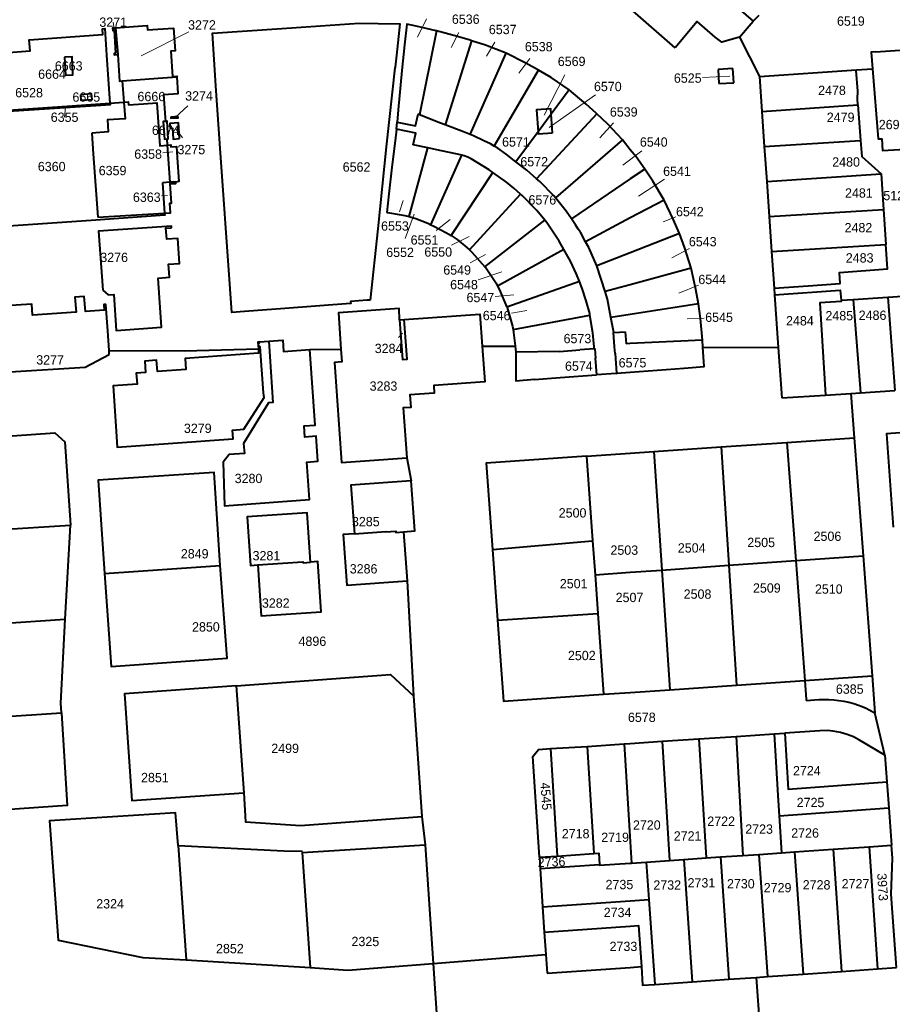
# Model space of a CAD drawing. Extents: x 99476 to 102828, y 406437 to 407931.
# Tile 5 of 48: x 99836 to 100070, y 406606 to 406870. Entities that reach past the tile are written whole.
import ezdxf
from ezdxf.enums import TextEntityAlignment as Align

# ---------------------------------------------------------------- set-up
doc = ezdxf.new("R2010")
doc.units = 0
doc.header["$MEASUREMENT"] = 0
for name, color, linetype, lineweight in [('BK_aanpijling', 10, 'Continuous', 0), ('BK_perceelnr', 10, 'Continuous', 13), ('BK_perceelnummer onder hoek', 10, 'Continuous', 13), ('BK_perceelsgrens', 10, 'Continuous', 40)]:
    doc.layers.add(name, color=color, linetype=linetype, lineweight=lineweight)
doc.styles.add('Style-WORKING', font='WORKING.shx')

msp = doc.modelspace()

# ---------------------------------------------------------------- linework, layer by layer
at = {"layer": 'BK_aanpijling', "linetype": 'Continuous', "lineweight": 0}
for p, q in [((99945.334049, 406870.622589), (99942.935, 406865.695)), ((99861.255, 406869.733), (99861.745, 406866.085)), ((99881.51215, 406867.177819), (99868.785, 406860.665)), ((99954.007849, 406866.977269), (99951.925, 406862.935)), ((99963.658824, 406864.356326), (99961.375, 406860.625)), ((99973.04123, 406859.94715), (99970.125, 406856.015)), ((99982.433282, 406855.647401), (99976.865, 406844.755)), ((100019.40448, 406854.899776), (100026.675, 406855.205)), ((99990.685661, 406850.200214), (99978.195, 406841.525)), ((99848.218, 406844.234), (99848.455, 406846.975)), ((99881.320835, 406847.271956), (99877.875, 406844.145)), ((99879.809407, 406838.74676), (99878.025, 406841.105)), ((99995.505858, 406842.724724), (99991.785, 406838.735)), ((99874.607347, 406834.696527), (99877.295, 406834.935)), ((100003.098046, 406835.184938), (99998.005, 406831.365)), ((100009.156417, 406827.585658), (100002.155, 406823.075)), ((99874.250265, 406823.126017), (99875.865, 406823.265)), ((99938.055943, 406818.86698), (99939.025, 406821.915)), ((99939.614659, 406811.745587), (99942.015, 406818.235)), ((100012.245454, 406817.477148), (100008.835, 406816.155)), ((99947.905621, 406813.816347), (99951.695, 406816.845)), ((99952.045278, 406809.883717), (99956.765, 406812.245)), ((99957.045894, 406805.172671), (99961.135, 406807.405)), ((100015.892679, 406808.993448), (100011.135, 406806.485)), ((99959.164979, 406800.629878), (99965.515, 406802.795)), ((100018.265541, 406799.20225), (100012.985, 406797.035)), ((99963.746194, 406796.190091), (99968.745, 406796.575)), ((99968.077547, 406791.719516), (99972.195, 406792.425)), ((100019.814761, 406790.368387), (100015.285, 406790.125)), ((99937.821341, 406785.199842), (99938.835, 406786.325))]:
    msp.add_line(p, q, dxfattribs=at)
at = {"layer": 'BK_perceelsgrens', "linetype": 'Continuous', "lineweight": 40}
for p, q in [((100012.031, 406862.882), (100000, 406873.394)), ((100029.317, 406865.671), (100032.956, 406870.031)), ((100032.956, 406870.031), (100034.611, 406871.629)), ((99861.891, 406868.212), (99862.46, 406861.05)), ((99947.955, 406867.365), (99943.479, 406844.89)), ((99957.424, 406864.738), (99950.31, 406842.212)), ((100029.317, 406865.671), (100034.632, 406855.122)), ((100065.82, 406861.787), (100072.403, 406862.252)), ((99956.993, 406839.615), (99966.655, 406861.44)), ((99963.504, 406836.509), (99975.34, 406856.88)), ((100027.538, 406857.328), (100023.532, 406857.071)), ((100023.532, 406857.071), (100023.769, 406853.24)), ((100027.783, 406853.473), (100027.538, 406857.328)), ((100034.632, 406855.122), (100060.687, 406856.921)), ((100060.687, 406856.921), (100064.981, 406857.25)), ((100034.632, 406855.122), (100035.28, 406845.762)), ((99863.692, 406853.998), (99864.101, 406848.305)), ((99983.607, 406851.55), (99978.759, 406845.02)), ((100023.769, 406853.24), (100027.783, 406853.473)), ((99860.366, 406848.04), (99864.101, 406848.305)), ((100035.28, 406845.762), (100061.076, 406847.545)), ((100061.076, 406847.545), (100061.785, 406837.963)), ((99991, 406845.166), (99974.854, 406827.735)), ((99978.759, 406845.02), (99975.253, 406840.298)), ((99979.12, 406840.05), (99978.759, 406845.02)), ((100035.28, 406845.762), (100035.93, 406836.398)), ((99937.226, 406841.052), (99937.41, 406842.942)), ((99875.846, 406836.768), (99875.728, 406838.412)), ((99975.253, 406840.298), (99969.311, 406832.296)), ((99876.563, 406826.803), (99875.846, 406836.768)), ((99940.661, 406817.567), (99945.632, 406836.003)), ((99945.632, 406836.003), (99941.778, 406836.823)), ((99948.105, 406835.477), (99945.632, 406836.003)), ((99997.857, 406838.152), (99979.926, 406822.63)), ((100000, 406835.524), (99997.857, 406838.152)), ((100035.93, 406836.398), (100061.785, 406837.963)), ((100035.93, 406836.398), (100036.585, 406826.954)), ((99946.478, 406815.399), (99954.799, 406834.026)), ((99951.896, 406812.471), (99963.13, 406829.421)), ((100003.878, 406830.347), (100000, 406827.709)), ((100036.585, 406826.954), (100067.326, 406829.034)), ((100067.326, 406829.034), (100067.956, 406819.467)), ((99874.447, 406826.677), (99875.03, 406818.501)), ((99877.313, 406826.863), (99876.563, 406826.803)), ((99877.313, 406826.863), (99878.516, 406826.96)), ((99878.037, 406826.871), (99877.823, 406826.854)), ((100000, 406827.709), (99984.21, 406816.97)), ((100036.585, 406826.954), (100037.233, 406817.608)), ((99935.214, 406823.681), (99934.691, 406818.677)), ((99956.849, 406808.641), (99970.532, 406823.64)), ((100009.048, 406822.018), (100000, 406817.208)), ((99857.11, 406817.46), (99875.03, 406818.501)), ((100000, 406817.208), (99988.009, 406810.834)), ((100037.233, 406817.608), (100067.956, 406819.467)), ((100037.233, 406817.608), (100037.885, 406808.22)), ((100067.956, 406819.467), (100068.574, 406810.077)), ((99961.004, 406804.101), (99977.05, 406816.638)), ((100013.151, 406813.041), (100000, 406807.865)), ((100037.885, 406808.22), (100068.574, 406810.077)), ((99982.203, 406808.802), (99964.401, 406798.925)), ((100000, 406807.865), (99991.026, 406804.333)), ((100037.885, 406808.22), (100038.566, 406798.401)), ((99993.207, 406797.453), (99991.026, 406804.333)), ((100016.361, 406803.789), (100000, 406799.312)), ((99986.349, 406800.203), (99966.882, 406793.281)), ((100000, 406799.312), (99993.207, 406797.453)), ((100038.566, 406798.401), (100038.69, 406796.616)), ((100038.69, 406796.616), (100039.673, 406782.472)), ((100069.122, 406795.996), (100072.998, 406796.259)), ((100018.264, 406794.145), (100000, 406791.328)), ((100056.556, 406795.145), (100059.757, 406795.362)), ((100059.757, 406795.362), (100069.122, 406795.996)), ((100059.757, 406795.362), (100061.744, 406770.304)), ((100069.122, 406795.996), (100070.994, 406770.898)), ((99968.549, 406787.324), (99989.167, 406791.124)), ((100000, 406791.328), (99994.782, 406790.523)), ((99938.11, 406789.858), (99939.35, 406789.94)), ((99995.552, 406786.468), (99994.782, 406790.523)), ((99995.552, 406786.468), (99998.637, 406786.712)), ((99998.637, 406786.712), (99998.891, 406783.494)), ((99900.476, 406783.949), (99902.982, 406784.129)), ((100000, 406783.544), (99998.891, 406783.494)), ((100019.38, 406784.422), (100000, 406783.544)), ((100019.49, 406782.562), (100019.38, 406784.422)), ((99860.2, 406780.62), (99860.14, 406781.68)), ((99914.04, 406781.92), (99922.294, 406782.019)), ((99960.236, 406782.828), (99969.143, 406782.788)), ((99969.143, 406782.788), (99969.276, 406781.193)), ((99980.994, 406781.437), (99969.276, 406781.193)), ((99980.994, 406781.437), (99986.454, 406781.88)), ((99990.339, 406782.135), (99986.454, 406781.88)), ((99990.339, 406782.135), (99990.287, 406782.693)), ((100019.49, 406782.562), (100039.673, 406782.472)), ((100039.673, 406782.472), (100040.61, 406768.95)), ((99996.199, 406775.543), (99990.932, 406775.152)), ((99996.199, 406775.543), (99996.372, 406775.554)), ((99996.372, 406775.554), (100000, 406775.825)), ((100040.61, 406768.95), (100052.374, 406769.703)), ((100052.374, 406769.703), (100059.198, 406770.143)), ((100059.198, 406770.143), (100061.744, 406770.304)), ((100059.198, 406770.143), (100060.096, 406758.221)), ((100061.744, 406770.304), (100070.994, 406770.898)), ((100024.416, 406755.804), (100041.999, 406756.948)), ((100041.999, 406756.948), (100060.096, 406758.221)), ((100041.999, 406756.948), (100044.384, 406725.34)), ((100060.096, 406758.221), (100062.476, 406726.63)), ((99988.237, 406753.33), (100000, 406754.135)), ((100000, 406754.135), (100006.265, 406754.563)), ((100006.265, 406754.563), (100024.416, 406755.804)), ((100006.265, 406754.563), (100008.415, 406722.775)), ((100024.416, 406755.804), (100026.443, 406724.061)), ((99939.999, 406752.859), (99941.19, 406746.74)), ((99988.237, 406753.33), (99989.869, 406730.642)), ((99817.285, 406732.756), (99849.77, 406734.828)), ((99848.357, 406709.602), (99849.77, 406734.828)), ((99939.166, 406733.038), (99940.127, 406719.892)), ((99963.022, 406728.32), (99989.869, 406730.642)), ((99989.869, 406730.642), (99990.527, 406721.5)), ((99963.022, 406728.32), (99964.385, 406709.368)), ((100026.443, 406724.061), (100044.384, 406725.34)), ((100044.384, 406725.34), (100062.476, 406726.63)), ((100044.384, 406725.34), (100046.813, 406693.156)), ((100062.476, 406726.63), (100064.904, 406694.393)), ((99858.954, 406721.876), (99889.966, 406724.029)), ((99990.527, 406721.5), (100000, 406722.175)), ((100000, 406722.175), (100008.415, 406722.775)), ((100008.415, 406722.775), (100026.443, 406724.061)), ((100008.415, 406722.775), (100010.586, 406690.678)), ((100026.443, 406724.061), (100028.496, 406691.903)), ((99940.127, 406719.892), (99941.803, 406689.078)), ((99990.527, 406721.5), (99991.272, 406711.153)), ((99815.923, 406707.429), (99848.357, 406709.602)), ((99847.19, 406687.1), (99848.357, 406709.602)), ((99964.385, 406709.368), (99991.272, 406711.153)), ((99991.272, 406711.153), (99992.832, 406689.464)), ((100028.496, 406691.903), (100046.813, 406693.156)), ((100046.813, 406693.156), (100064.904, 406694.393)), ((100046.813, 406693.156), (100047.196, 406688.083)), ((100064.904, 406694.393), (100065.628, 406684.473)), ((99894.248, 406691.754), (99896.33, 406663.014)), ((100000, 406689.954), (100010.586, 406690.678)), ((100010.586, 406690.678), (100028.496, 406691.903)), ((99941.803, 406689.078), (99944.054, 406656.683)), ((99992.832, 406689.464), (100000, 406689.954)), ((100047.196, 406688.083), (100047.216, 406687.813)), ((100047.216, 406687.813), (100050.562, 406688.035)), ((99847.354, 406684.524), (99847.19, 406687.1)), ((99814.409, 406682.28), (99847.354, 406684.524)), ((100065.216, 406684.705), (100065.628, 406684.473)), ((100068.32, 406673.17), (100065.628, 406684.473)), ((100008.542, 406676.847), (100018.339, 406677.503)), ((100018.339, 406677.503), (100028.374, 406678.176)), ((100018.339, 406677.503), (100020.324, 406645.565)), ((100028.374, 406678.176), (100038.562, 406678.859)), ((100028.374, 406678.176), (100030.232, 406646.24)), ((100038.562, 406678.859), (100041.434, 406679.052)), ((99978.581, 406674.896), (99988.445, 406675.499)), ((99978.581, 406674.896), (99980.371, 406646.084)), ((99988.445, 406675.499), (99998.366, 406676.164)), ((99988.445, 406675.499), (99990.231, 406646.759)), ((99998.366, 406676.164), (100000, 406676.274)), ((99998.366, 406676.164), (100000, 406649.87)), ((100000, 406676.274), (100008.542, 406676.847)), ((100008.542, 406676.847), (100010.528, 406644.899)), ((100068.32, 406673.17), (100068.832, 406666.01)), ((100068.832, 406666.01), (100069.329, 406659.034)), ((100039.94, 406656.828), (100069.329, 406659.034)), ((100069.329, 406659.034), (100070.048, 406648.95)), ((99944.054, 406656.683), (99944.923, 406649.065)), ((100039.94, 406656.828), (100040.559, 406646.943)), ((99878.72, 406648.861), (99880.848, 406618.242)), ((99911.982, 406647.046), (99944.923, 406649.065)), ((99944.923, 406649.065), (99947.099, 406617.279)), ((100000, 406649.87), (100000.352, 406644.206)), ((100054.396, 406647.885), (100064.065, 406648.543)), ((100064.065, 406648.543), (100070.048, 406648.95)), ((100064.065, 406648.543), (100066.329, 406615.798)), ((99911.982, 406647.046), (99914.057, 406616.148)), ((99975.603, 406645.757), (99980.371, 406646.084)), ((99975.603, 406645.757), (99975.805, 406642.689)), ((99980.371, 406646.084), (99990.231, 406646.759)), ((100014.333, 406645.158), (100020.324, 406645.565)), ((100020.324, 406645.565), (100024.191, 406645.829)), ((100024.191, 406645.829), (100030.232, 406646.24)), ((100024.191, 406645.829), (100026.458, 406613.032)), ((100030.232, 406646.24), (100034.515, 406646.531)), ((100034.515, 406646.531), (100040.559, 406646.943)), ((100034.515, 406646.531), (100036.781, 406613.748)), ((100040.559, 406646.943), (100044.07, 406647.182)), ((100044.07, 406647.182), (100054.396, 406647.885)), ((100044.07, 406647.182), (100046.335, 406614.411)), ((100054.396, 406647.885), (100056.661, 406615.127)), ((99975.805, 406642.689), (99991.734, 406643.78)), ((100000, 406644.182), (100000.352, 406644.206)), ((100000.352, 406644.206), (100004.284, 406644.474)), ((100004.284, 406644.474), (100010.528, 406644.899)), ((100004.284, 406644.474), (100004.977, 406634.442)), ((100010.528, 406644.899), (100014.333, 406645.158)), ((100014.333, 406645.158), (100016.601, 406612.348)), ((99975.805, 406642.689), (99976.478, 406632.49)), ((99976.478, 406632.49), (100000, 406634.101)), ((99976.478, 406632.49), (99976.928, 406625.671)), ((100000, 406634.101), (100004.977, 406634.442)), ((100004.977, 406634.442), (100006.553, 406611.65)), ((99976.928, 406625.671), (100000, 406627.251)), ((99976.928, 406625.671), (99977.326, 406619.68)), ((99947.099, 406617.279), (99977.326, 406619.68)), ((99977.326, 406619.68), (99977.655, 406614.661)), ((99880.848, 406618.242), (99914.057, 406616.148)), ((99947.099, 406617.279), (99948.923, 406590.998)), ((99977.655, 406614.661), (100000, 406616.214)), ((100000, 406616.214), (100002.956, 406616.419)), ((100036.781, 406613.748), (100046.335, 406614.411)), ((100046.335, 406614.411), (100056.661, 406615.127)), ((100056.661, 406615.127), (100066.329, 406615.798)), ((100066.329, 406615.798), (100071.425, 406616.152)), ((100006.553, 406611.65), (100016.601, 406612.348)), ((100016.601, 406612.348), (100026.458, 406613.032)), ((100026.458, 406613.032), (100033.751, 406613.538)), ((100033.751, 406613.538), (100036.781, 406613.748)), ((100033.751, 406613.538), (100035.656, 406587.397))]:
    msp.add_line(p, q, dxfattribs=at)
at = {"layer": 'BK_perceelsgrens', "linetype": 'Continuous', "lineweight": 40, "flags": 128}
for points in [[(100011.61, 406890.9), (100011.6, 406889.25), (100024.22, 406878.06), (100024.39, 406877.47), (100032.956, 406870.031)], [(99832.043, 406861.525), (99838.935, 406862.021), (99838.72, 406865.007), (99858.459, 406866.428), (99858.349, 406867.95), (99859.024, 406868), (99859.47, 406860.85), (99860.366, 406848.04)], [(99861.891, 406868.212), (99861.077, 406868.152), (99861.121, 406867.472), (99861.491, 406867.497), (99861.889, 406861.381), (99861.532, 406861.357), (99861.557, 406860.986), (99862.46, 406861.05)], [(99861.891, 406868.212), (99870.371, 406868.821), (99870.454, 406867.659), (99877.452, 406868.163), (99877.893, 406862.03), (99876.679, 406861.942), (99877.166, 406855.18), (99878.37, 406855.267), (99878.387, 406855.029)], [(99924.923, 406794.239), (99907.303, 406792.919), (99896.509, 406792.141), (99893.102, 406791.896), (99892.637, 406798.212), (99889.885, 406837.183), (99888.812, 406852.632), (99887.868, 406866.783), (99906.456, 406868.074), (99927.273, 406869.489), (99932.313, 406869.37), (99938.123, 406869.25), (99937.404, 406862.472), (99936.924, 406857.666), (99936.892, 406857.448), (99936.774, 406857.465), (99934.527, 406836.275), (99932.223, 406814.339), (99930.213, 406795.201)], [(99947.955, 406867.365), (99947.909, 406867.377), (99942.502, 406868.64), (99939.993, 406869.232), (99939.419, 406863.676), (99938.699, 406856.766), (99937.723, 406846.177), (99937.41, 406842.942)], [(99957.424, 406864.738), (99957.023, 406864.866), (99953.661, 406865.873), (99947.955, 406867.365)], [(100029.317, 406865.671), (100024.516, 406864.379), (100022.74, 406865.69), (100017.901, 406869.892), (100012.031, 406862.882)], [(99966.655, 406861.44), (99961.167, 406863.548), (99957.424, 406864.738)], [(99848.18, 406860.306), (99848.46, 406855.546), (99850.406, 406855.63), (99850.224, 406860.432), (99848.18, 406860.306)], [(99862.46, 406861.05), (99862.92, 406853.943), (99863.692, 406853.998)], [(99975.34, 406856.88), (99971.926, 406858.763), (99966.655, 406861.44)], [(100065.82, 406861.787), (100064.66, 406861.73), (100064.981, 406857.25)], [(99983.607, 406851.55), (99978.734, 406854.857), (99975.34, 406856.88)], [(100061.076, 406847.545), (100060.957, 406849.153), (100061.018, 406851.267), (100060.556, 406856.779), (100060.687, 406856.921)], [(100064.981, 406857.25), (100066.513, 406838.44), (100067.44, 406838.441), (100067.656, 406835.277), (100075.221, 406835.724)], [(99863.692, 406853.998), (99874.558, 406854.787), (99878.387, 406855.029)], [(99875.383, 406843.127), (99875.306, 406844.156), (99874.868, 406850.365), (99878.703, 406850.641), (99878.387, 406855.029)], [(99991, 406845.166), (99990.834, 406845.317), (99988.133, 406847.764), (99983.607, 406851.55)], [(99852.492, 406850.282), (99852.604, 406848.798), (99855.6, 406848.994), (99855.46, 406850.506), (99852.492, 406850.282)], [(99833.154, 406846.093), (99848.892, 406847.227), (99860.366, 406848.04)], [(99860.366, 406848.04), (99860.402, 406847.537), (99857.928, 406847.392), (99833.176, 406845.786)], [(99864.101, 406848.305), (99864.423, 406843.839), (99859.682, 406843.498), (99859.911, 406840.322), (99855.497, 406840.005)], [(99864.101, 406848.305), (99865.225, 406848.385), (99865.323, 406847.599), (99869.371, 406847.867), (99872.935, 406848.113), (99873.747, 406836.595), (99875.846, 406836.768)], [(99978.759, 406845.02), (99978.65, 406846.52), (99974.82, 406846.26), (99975.253, 406840.298)], [(99876.925, 406844.219), (99876.716, 406844.206), (99876.729, 406843.996), (99878.445, 406844.107), (99878.449, 406844.047), (99878.658, 406844.061), (99878.637, 406844.39), (99876.922, 406844.269), (99876.925, 406844.219)], [(99937.41, 406842.942), (99942.371, 406841.901), (99943.041, 406845.018)], [(99943.479, 406844.89), (99943.05, 406845.059), (99943.041, 406845.018)], [(99950.31, 406842.212), (99949.107, 406842.675), (99943.479, 406844.89)], [(99997.857, 406838.152), (99993.913, 406842.501), (99991, 406845.166)], [(99875.383, 406843.127), (99874.67, 406843.068), (99875.006, 406838.336), (99875.728, 406838.412)], [(99875.728, 406838.412), (99876.042, 406838.448), (99875.706, 406843.152), (99875.383, 406843.127)], [(99879.04, 406838.5), (99878.735, 406842.759), (99876.484, 406842.597), (99876.58, 406841.27), (99877.121, 406841.309), (99877.331, 406838.377), (99879.04, 406838.5)], [(99937.226, 406841.052), (99936.919, 406837.877), (99935.971, 406830.865), (99935.214, 406823.681)], [(99941.778, 406836.823), (99942.437, 406839.95), (99937.226, 406841.052)], [(99956.993, 406839.615), (99955.224, 406840.322), (99950.31, 406842.212)], [(99875.03, 406818.501), (99875.065, 406818.011), (99855.358, 406816.577), (99827.855, 406814.672), (99827.573, 406819.167), (99821.539, 406818.666), (99821.639, 406832.023), (99821.867, 406832.055), (99821.892, 406839.082)], [(99855.497, 406840.005), (99855.894, 406834.461), (99857.11, 406817.46)], [(99963.504, 406836.509), (99962.499, 406837.087), (99960.72, 406837.944), (99957.939, 406839.237), (99956.993, 406839.615)], [(99975.253, 406840.298), (99975.29, 406839.79), (99979.12, 406840.05)], [(99875.846, 406836.768), (99876.68, 406836.837), (99876.699, 406836.279), (99878.224, 406836.394), (99878.426, 406833.47), (99878.888, 406826.99), (99878.516, 406826.96)], [(99969.311, 406832.296), (99966.708, 406834.327), (99964.493, 406835.941), (99963.504, 406836.509)], [(100061.785, 406837.963), (100062.098, 406833.739), (100067.326, 406829.034)], [(99954.799, 406834.026), (99954.472, 406834.118), (99948.105, 406835.477)], [(99963.13, 406829.421), (99962.111, 406830.138), (99957.294, 406833.054), (99956.376, 406833.487), (99955.439, 406833.847), (99954.799, 406834.026)], [(100003.878, 406830.347), (100001.586, 406833.579), (100000, 406835.524)], [(99974.854, 406827.735), (99972.236, 406830.015), (99969.311, 406832.296)], [(99970.532, 406823.64), (99968.789, 406825.223), (99966.793, 406826.843), (99963.13, 406829.421)], [(100009.048, 406822.018), (100006.036, 406827.117), (100003.918, 406830.288), (100003.878, 406830.347)], [(99876.563, 406826.803), (99876.544, 406826.802), (99874.447, 406826.677)], [(99875.03, 406818.501), (99876.613, 406818.593), (99876.428, 406821.164), (99876.918, 406821.199), (99876.548, 406826.341), (99878.067, 406826.45), (99878.037, 406826.871)], [(99877.823, 406826.854), (99877.839, 406826.632), (99876.582, 406826.542), (99876.563, 406826.803)], [(99979.926, 406822.63), (99979.499, 406823.159), (99975.71, 406826.989), (99974.854, 406827.735)], [(99977.05, 406816.638), (99974.875, 406819.213), (99970.996, 406823.218), (99970.532, 406823.64)], [(99984.21, 406816.97), (99982.808, 406819.058), (99979.926, 406822.63)], [(100013.151, 406813.041), (100013.067, 406813.265), (100011.59, 406816.703), (100009.048, 406822.018)], [(99934.691, 406818.677), (99935.359, 406818.562), (99939.477, 406817.855), (99940.661, 406817.567)], [(99940.661, 406817.567), (99940.943, 406817.499), (99942.42, 406817.043), (99945.667, 406815.785), (99946.478, 406815.399)], [(99876.9, 406814.58), (99876.866, 406815.06), (99857.35, 406813.71), (99858.43, 406797.88)], [(99858.43, 406797.88), (99859.93, 406796.618), (99861.38, 406796.721), (99862.069, 406787.077), (99874.219, 406787.946), (99873.279, 406801.081), (99876.319, 406801.299), (99876.069, 406804.794), (99879.06, 406805.008), (99878.579, 406811.733), (99875.611, 406811.52), (99875.4, 406814.472), (99876.9, 406814.58)], [(99946.478, 406815.399), (99947.28, 406815.017), (99950.672, 406813.263), (99951.896, 406812.471)], [(99982.203, 406808.802), (99980.947, 406811.031), (99977.731, 406815.831), (99977.05, 406816.638)], [(99988.009, 406810.834), (99986.594, 406813.403), (99986.54, 406813.5), (99986.383, 406813.734), (99986.051, 406814.228), (99985.299, 406815.349), (99984.21, 406816.97)], [(99951.896, 406812.471), (99953.527, 406811.415), (99956.159, 406809.303), (99956.849, 406808.641)], [(100016.361, 406803.789), (100014.523, 406809.404), (100013.151, 406813.041)], [(99991.026, 406804.333), (99988.866, 406809.28), (99988.009, 406810.834)], [(100038.566, 406798.401), (100047.74, 406799.03), (100056.33, 406799.595), (100056.114, 406802.632), (100069.004, 406803.552), (100068.574, 406810.077)], [(99956.849, 406808.641), (99957.466, 406808.05), (99961.004, 406804.101)], [(99986.349, 406800.203), (99985.594, 406802.125), (99983.991, 406805.628), (99982.203, 406808.802)], [(99961.004, 406804.101), (99961.111, 406803.981), (99963.98, 406799.707), (99964.401, 406798.925)], [(100018.264, 406794.145), (100017.605, 406798.031), (100016.361, 406803.789)], [(99964.401, 406798.925), (99964.814, 406798.158), (99966.882, 406793.281)], [(99989.167, 406791.124), (99989.095, 406791.564), (99988.194, 406795.031), (99987.115, 406798.254), (99986.349, 406800.203)], [(99860.14, 406781.68), (99859.78, 406786.93), (99859.251, 406794.014), (99858.74, 406793.98), (99858.86, 406792.46), (99853.81, 406792.12), (99853.46, 406796.14), (99851, 406795.95), (99851.32, 406791.93), (99839.64, 406791.12), (99839.43, 406794.1), (99832.32, 406793.61), (99832.554, 406790.185)], [(99994.782, 406790.523), (99993.851, 406795.42), (99993.207, 406797.453)], [(100038.69, 406796.616), (100056.316, 406797.819), (100056.556, 406795.145)], [(99930.213, 406795.201), (99929.359, 406795.141), (99924.933, 406794.847), (99925.023, 406794.246), (99924.923, 406794.239)], [(100019.38, 406784.422), (100018.846, 406790.292), (100018.264, 406794.145)], [(100056.556, 406795.145), (100056.574, 406794.845), (100050.834, 406794.498), (100052.374, 406769.703)], [(99938.11, 406789.858), (99937.96, 406792.92), (99921.67, 406791.78), (99922.294, 406782.019)], [(99939.35, 406789.94), (99959.65, 406791.39), (99960.236, 406782.828)], [(99966.882, 406793.281), (99966.926, 406793.177), (99968.427, 406788.222), (99968.549, 406787.324)], [(99990.287, 406782.693), (99989.943, 406786.369), (99989.167, 406791.124)], [(99938.11, 406789.858), (99938.879, 406779.284), (99940.118, 406779.374), (99939.35, 406789.94)], [(99968.549, 406787.324), (99968.667, 406786.453), (99969.136, 406782.876), (99969.143, 406782.788)], [(99995.75, 406782.669), (99995.456, 406786.46), (99995.552, 406786.468)], [(99900.198, 406782.108), (99900.28, 406780.94), (99880.52, 406779.54), (99880.73, 406776.59), (99873.12, 406776.05), (99872.91, 406779.04), (99869.71, 406778.81), (99869.92, 406775.78), (99867.43, 406775.61), (99867.64, 406772.66), (99861.22, 406772.21), (99861.99, 406761.38), (99862.345, 406755.725), (99893.433, 406757.953), (99893.262, 406760.34), (99896.284, 406760.609), (99901.716, 406769.068), (99901.58, 406770.355), (99900.669, 406782.652), (99900.339, 406782.628), (99900.258, 406783.74), (99900.49, 406783.757), (99900.476, 406783.949)], [(99902.982, 406784.129), (99904.125, 406767.714), (99902.88, 406767.592), (99896.249, 406756.726), (99896.471, 406754.034), (99892.33, 406753.769), (99890.751, 406751.718), (99891.151, 406740.016), (99903.071, 406740.902), (99913.95, 406741.68), (99913.23, 406751.75), (99916.2, 406751.96), (99915.72, 406758.67), (99912.7, 406758.46), (99912.49, 406761.44), (99915.48, 406761.65), (99914.04, 406781.92)], [(99900.476, 406783.949), (99900.07, 406783.92), (99900.198, 406782.108)], [(99902.982, 406784.129), (99906.76, 406784.4), (99906.98, 406781.42), (99914.04, 406781.92)], [(99833.6, 406775.91), (99853.69, 406777.23), (99860.2, 406780.62)], [(99860.14, 406781.68), (99880.403, 406781.615), (99900.198, 406782.108)], [(99922.294, 406782.019), (99922.56, 406778.62), (99920.59, 406778.49), (99922.51, 406751.61), (99939.999, 406752.859)], [(99960.236, 406782.828), (99960.939, 406773.284), (99947.258, 406772.313), (99947.407, 406770.214), (99940.884, 406769.75), (99941.121, 406766.415), (99939.042, 406766.267), (99939.999, 406752.859)], [(99969.276, 406781.193), (99969.321, 406778.872), (99969.249, 406775.799), (99969.241, 406773.572), (99974.289, 406773.958), (99974.29, 406773.908), (99981.146, 406774.419), (99990.932, 406775.152)], [(99990.339, 406782.135), (99990.473, 406782.144), (99990.653, 406779.61), (99990.602, 406779.607), (99990.932, 406775.152)], [(99996.372, 406775.554), (99996.004, 406780.894), (99995.89, 406780.878), (99995.75, 406782.669)], [(100000, 406775.825), (100014.485, 406776.906), (100014.483, 406776.966), (100019.797, 406777.34), (100019.49, 406782.562)], [(99817.285, 406732.756), (99818.8, 406757.701), (99845.621, 406759.615), (99848.281, 406757.194), (99849.77, 406734.828)], [(100094.578, 406736.053), (100092.734, 406761.085), (100068.696, 406759.315), (100070.54, 406734.283)], [(99988.237, 406753.33), (99961.34, 406751.49), (99963.022, 406728.32)], [(99889.966, 406724.029), (99888.305, 406748.935), (99857.217, 406746.858), (99858.954, 406721.876)], [(99941.19, 406746.74), (99925.02, 406745.56), (99925.977, 406732.522)], [(99939.166, 406733.038), (99942.174, 406733.258), (99941.19, 406746.74)], [(99914.17, 406724.905), (99913.289, 406738.122), (99897.209, 406737.05), (99898.069, 406724.041), (99900.015, 406724.171)], [(99925.977, 406732.522), (99934.37, 406733.14), (99934.379, 406733.019), (99937.105, 406733.222), (99937.13, 406732.88), (99939.166, 406733.038)], [(99925.977, 406732.522), (99922.922, 406732.299), (99923.916, 406718.707), (99940.127, 406719.892)], [(99900.015, 406724.171), (99900.921, 406710.461), (99917.092, 406711.542), (99916.19, 406725.04), (99914.17, 406724.905)], [(99900.015, 406724.171), (99912.167, 406724.961), (99912.18, 406724.76), (99914.17, 406724.905)], [(99858.954, 406721.876), (99860.742, 406696.945), (99891.83, 406699.148), (99889.966, 406724.029)], [(99964.385, 406709.368), (99965.95, 406687.625), (99992.832, 406689.464)], [(99894.248, 406691.754), (99935.623, 406694.785), (99941.803, 406689.078)], [(99894.248, 406691.754), (99864.328, 406689.571), (99866.258, 406660.984), (99896.33, 406663.014)], [(100050.562, 406688.035), (100051.916, 406688.089), (100053.27, 406688.074), (100054.622, 406687.989), (100055.968, 406687.835), (100057.304, 406687.612), (100058.627, 406687.32), (100059.933, 406686.961), (100061.219, 406686.535)], [(100061.219, 406686.535), (100062.246, 406686.141), (100063.256, 406685.704), (100064.246, 406685.225), (100065.216, 406684.705)], [(99847.354, 406684.524), (99848.93, 406659.63), (99845.014, 406659.357)], [(99845.014, 406659.357), (99816.855, 406657.393), (99813.817, 406672.059), (99814.409, 406682.28)], [(100038.562, 406678.859), (100039.596, 406662.322), (100039.94, 406656.828)], [(100068.32, 406673.17), (100061.472, 406677.187), (100059.9, 406678.01), (100058.16, 406678.713), (100056.369, 406679.232), (100054.436, 406679.581), (100052.851, 406679.712), (100050.891, 406679.685), (100041.434, 406679.052)], [(100041.434, 406679.052), (100042.374, 406664.025), (100068.832, 406666.01)], [(99975.603, 406645.757), (99973.82, 406672.79), (99975.35, 406674.62), (99978.581, 406674.896)], [(99896.33, 406663.014), (99896.741, 406655.246), (99911.467, 406654.231), (99944.054, 406656.683)], [(99878.72, 406648.861), (99877.981, 406657.67), (99844.201, 406655.527), (99846.503, 406623.538), (99869.218, 406618.84), (99880.848, 406618.242)], [(99878.72, 406648.861), (99907.031, 406647.444), (99911.905, 406647.401), (99911.982, 406647.046)], [(100071.425, 406616.152), (100069.949, 406635.884), (100070.33, 406645.478), (100070.048, 406648.95)], [(99990.231, 406646.759), (99991.525, 406646.848), (99991.734, 406643.78)], [(99991.734, 406643.78), (99991.745, 406643.62), (100000, 406644.182)], [(100000, 406627.251), (100002.188, 406627.401), (100002.956, 406616.419)], [(99914.057, 406616.148), (99924.239, 406615.454), (99947.099, 406617.279)], [(100002.956, 406616.419), (100003.292, 406611.424), (100006.553, 406611.65)]]:
    msp.add_lwpolyline(points, dxfattribs=at)

# ---------------------------------------------------------------- texts
at = {"layer": 'BK_perceelnr', "linetype": 'Continuous', "lineweight": 13, "style": 'Style-WORKING'}
for s, p in [('3271', (99861.254695, 406869.733)), ('3272', (99885.072695, 406869)), ('6536', (99955.839695, 406870.533)), ('6519', (100059.168542, 406870.023)), ('6537', (99965.756613, 406867.768)), ('6538', (99975.423695, 406863.16)), ('6569', (99984.25339, 406859.209)), ('6664', (99844.840084, 406855.793)), ('6663', (99849.317084, 406857.998)), ('6525', (100015.407695, 406854.732)), ('6528', (99838.685695, 406850.824)), ('6570', (99993.960471, 406852.482)), ('2478', (100054.107542, 406851.449)), ('6665', (99854.043084, 406849.644)), ('6666', (99871.484084, 406849.79)), ('3274', (99884.282695, 406849.96)), ('6539', (99998.233695, 406845.65)), ('6355', (99848.217695, 406844.234)), ('2479', (100056.431542, 406844.229)), ('6674', (99875.355084, 406840.75)), ('2696', (100070.38139, 406842.272)), ('6571', (99969.30539, 406837.617)), ('6540', (100006.287624, 406837.585)), ('3275', (99882.222695, 406835.557)), ('6358', (99870.622695, 406834.343)), ('6572', (99974.20539, 406832.302)), ('2480', (100057.890929, 406832.238)), ('6360', (99844.751471, 406831.006)), ('6359', (99861.088695, 406829.933)), ('6562', (99926.55239, 406830.894)), ('6541', (100012.518542, 406829.752)), ('2481', (100061.326847, 406823.917)), ('6363', (99870.26439, 406822.783)), ('6576', (99976.38839, 406822.066)), ('5129', (100071.603847, 406823.223)), ('6542', (100015.974542, 406818.923)), ('6553', (99936.843695, 406815.055)), ('2482', (100061.204847, 406814.618)), ('6551', (99944.780695, 406811.319)), ('6543', (100019.430542, 406810.859)), ('6552', (99938.226695, 406807.994)), ('6550', (99948.457777, 406808.094)), ('3276', (99861.499695, 406806.644)), ('2483', (100061.533847, 406806.507)), ('6549', (99953.534542, 406803.256)), ('6544', (100021.965542, 406800.721)), ('6548', (99955.378542, 406799.339)), ('6547', (99959.76746, 406795.883)), ('6546', (99964.134542, 406791.044)), ('6545', (100023.808542, 406790.583)), ('2484', (100045.500847, 406789.643)), ('2485', (100056.064847, 406791.002)), ('2486', (100064.997847, 406791.124)), ('6573', (99985.81339, 406784.875)), ('3284', (99935.144, 406782.228)), ('3277', (99844.329613, 406779.154)), ('6574', (99986.19539, 406777.488)), ('6575', (100000.58839, 406778.38)), ('3283', (99933.771, 406772.13)), ('3279', (99883.943695, 406760.803)), ('3280', (99897.560082, 406747.355)), ('2500', (99984.509929, 406738.122)), ('3285', (99929.027, 406735.774)), ('2506', (100052.889847, 406731.847)), ('2505', (100035.109847, 406730.182)), ('2849', (99883.117847, 406727.149)), ('3281', (99902.365, 406726.626)), ('2503', (99998.384847, 406728.126)), ('2504', (100016.466847, 406728.723)), ('3286', (99928.436, 406723.11)), ('2501', (99984.799847, 406719.136)), ('2508', (100018.033847, 406716.332)), ('2509', (100036.625847, 406717.969)), ('2510', (100053.248929, 406717.683)), ('3282', (99904.871, 406713.927)), ('2507', (99999.782766, 406715.43)), ('2850', (99886.128082, 406707.544)), ('4896', (99914.695542, 406703.69)), ('2502', (99986.983847, 406699.864)), ('6385', (100058.869695, 406690.849)), ('6578', (100003.08439, 406683.288)), ('2499', (99907.382542, 406674.957)), ('2724', (100047.364695, 406668.97)), ('2851', (99872.446, 406667.131)), ('2725', (100048.357695, 406660.438)), ('2722', (100024.372695, 406655.418)), ('2720', (100004.424777, 406654.395)), ('2723', (100034.549695, 406653.301)), ('2726', (100046.888695, 406652.27)), ('2718', (99985.332542, 406652.074)), ('2719', (99995.918542, 406651.099)), ('2721', (100015.371695, 406651.464)), ('2735', (99997.078695, 406638.43)), ('2732', (100009.902695, 406638.31)), ('2731', (100019.071695, 406638.887)), ('2730', (100029.649777, 406638.648)), ('2729', (100039.510695, 406637.598)), ('2728', (100049.975695, 406638.35)), ('2727', (100060.422613, 406638.644)), ('2324', (99860.419, 406633.262)), ('2734', (99996.577695, 406630.943)), ('2325', (99928.906, 406623.154)), ('2852', (99892.562, 406621.248)), ('2733', (99998.151695, 406621.851))]:
    msp.add_text(s, height=2.5, dxfattribs=at).set_placement(p, align=Align.MIDDLE_CENTER)
at = {"layer": 'BK_perceelnummer onder hoek', "linetype": 'Continuous', "lineweight": 13, "style": 'Style-WORKING'}
for s, rotation, p in [('4545', 274.223757, (99977.385978, 406662.102304)), ('2736', 2.180549, (99978.861695, 406644.481988)), ('3973', 273.526691, (100067.697962, 406637.756609))]:
    msp.add_text(s, height=2.5, rotation=rotation, dxfattribs=at).set_placement(p, align=Align.MIDDLE_CENTER)

doc.saveas('drawing.dxf')
